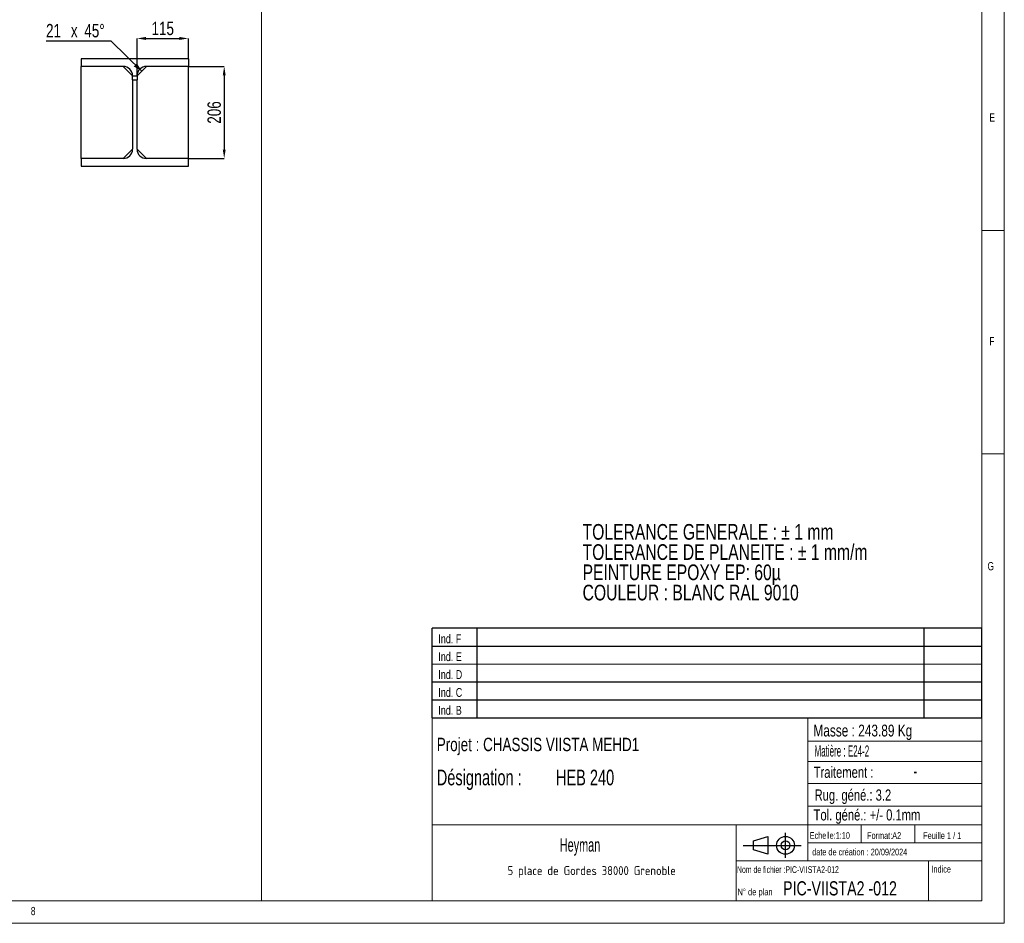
# Model space of a CAD drawing. Header units: millimetres. Extents: x 5 to 589, y 5 to 415.
# Tile 4 of 7: x 369 to 589, y 5 to 207. Entities that reach past the tile are written whole.
import ezdxf

# ---------------------------------------------------------------- set-up
doc = ezdxf.new("R2010")
doc.units = ezdxf.units.MM
doc.header["$PDSIZE"] = -1
doc.layers.add('COTES', color=1, linetype='Continuous')
doc.layers.add('NOTES', color=6, linetype='Continuous')
doc.layers.add('TRAIT-FORT', color=4, linetype='Continuous', lineweight=25)
doc.styles.add('SLDTEXTSTYLE0', font='TXT', dxfattribs={"width": 0.75})
doc.styles.add('SLDTEXTSTYLE1', font='TXT', dxfattribs={"width": 0.605})
doc.styles.add('SLDTEXTSTYLE2', font='TXT', dxfattribs={"width": 0.617423})
doc.styles.add('SLDTEXTSTYLE3', font='TXT', dxfattribs={"width": 0.7})
doc.styles.add('SLDTEXTSTYLE4', font='TXT', dxfattribs={"width": 0.535475})
doc.styles.add('SLDTEXTSTYLE5', font='ISOCP3', dxfattribs={"width": 0.96})
doc.styles.add('SLDTEXTSTYLE6', font='TXT', dxfattribs={"width": 0.692308})
doc.styles.add('SLDTEXTSTYLE7', font='TXT', dxfattribs={"width": 0.695728})
doc.dimstyles.new('SLDDIMSTYLE0', dxfattribs={"dimtxt": 3, "dimasz": 2, "dimexe": 0, "dimexo": 0.0625, "dimgap": 0.75, "dimtad": 1, "dimdec": 0, "dimlfac": 10, "dimrnd": 1e-09, "dimzin": 12, "dimdsep": 46, "dimtxsty": 'SLDTEXTSTYLE0', "dimsah": 1, "dimcen": 0.09, "dimadec": 0, "dimazin": 3, "dimtfac": 1, "dimtdec": 0, "dimtofl": 0, "dimtmove": 0, "dimatfit": 3, "dimfxl": 1, "dimfrac": 2, "dimtolj": 1, "dimtzin": 12, "dimarcsym": 0})
doc.dimstyles.new('SLDDIMSTYLE1', dxfattribs={"dimtxt": 3, "dimasz": 2, "dimexe": 0, "dimexo": 0.0625, "dimgap": 0.75, "dimtad": 1, "dimdec": 0, "dimlfac": 10, "dimrnd": 1e-09, "dimzin": 12, "dimdsep": 46, "dimtxsty": 'SLDTEXTSTYLE0', "dimsah": 1, "dimcen": 0.09, "dimadec": 0, "dimazin": 3, "dimtfac": 1, "dimtdec": 0, "dimtmove": 0, "dimatfit": 0, "dimfxl": 1, "dimfrac": 2, "dimtolj": 1, "dimtzin": 12, "dimarcsym": 0})

# ---------------------------------------------------------------- blocks, each defined once
blk = doc.blocks.new('Bloc12')
for p, q in [((2.32, 3.8), (5.55, 4.8)), ((5.55, 4.8), (5.55, 0.8)), ((9.48, 0), (9.48, 5.6)), ((0, 2.8), (12.98, 2.8)), ((2.32, 1.8), (2.32, 3.8)), ((5.55, 0.8), (2.32, 1.8))]:
    blk.add_line(p, q)
for radius in [2, 1]:
    blk.add_circle((9.48, 2.8), radius)
blk = doc.blocks.new('Bloc11')
for p, q in [((123, 20), (0, 20)), ((0, 0), (0, 20)), ((10, 20), (10, 0)), ((110, 20), (110, 0)), ((123, 0), (123, 20)), ((0, 16), (123, 16)), ((0, 8), (123, 8)), ((0, 4), (123, 4)), ((0, 0), (123, 0))]:
    blk.add_line(p, q)
at = {"color": 7, "linetype": 'Continuous', "lineweight": 18}
blk.add_line((0, 12), (123, 12), dxfattribs=at)
at = {"color": 7}
for tag in ['AUTOATTR0', 'AUTOATTR1', 'AUTOATTR2', 'AUTOATTR3', 'AUTOATTR4', 'AUTOATTR5', 'AUTOATTR6', 'AUTOATTR7', 'AUTOATTR8', 'AUTOATTR9']:
    blk.add_attdef(tag, (0, 0), '', height=1, dxfattribs=at)
at = {"layer": 'NOTES', "color": 211, "char_height": 2, "attachment_point": 1, "style": 'SLDTEXTSTYLE0'}
for s, insert in [('Ind. F', (1.36, 18.66)), ('Ind. E', (1.36, 14.66)), ('Ind. D', (1.36, 10.66)), ('Ind. C', (1.36, 6.66)), ('Ind. B', (1.36, 2.66))]:
    blk.add_mtext(s, dxfattribs=dict(at, insert=insert))
blk = doc.blocks.new('SW_NOTE_1')
at = {"layer": 'NOTES', "color": 0, "char_height": 3.5, "attachment_point": 1, "style": 'SLDTEXTSTYLE0'}
for s, insert in [('TOLERANCE GENERALE : ± 1 mm', (0, 4.51)), ('TOLERANCE DE PLANEITE : ± 1 mm/m', (0, -0.01)), ('PEINTURE EPOXY EP: 60µ', (0, -4.54)), ('COULEUR : BLANC RAL 9010', (0, -9.07))]:
    blk.add_mtext(s, dxfattribs=dict(at, insert=insert))
blk = doc.blocks.new('SW_NOTE_2')
at = {"layer": 'NOTES', "color": 0, "insert": (20.94, 2.58), "char_height": 2, "attachment_point": 2, "style": 'SLDTEXTSTYLE5'}
blk.add_mtext('5 place de Gordes 38000 Grenoble', dxfattribs=at)
blk = doc.blocks.new('SW_NOTE_3')
at = {"layer": 'NOTES', "color": 0, "char_height": 3.5, "attachment_point": 1, "style": 'SLDTEXTSTYLE7'}
for s, insert in [('Désignation :', (0, 4.51)), ('HEB 240', (26.67, 4.51))]:
    blk.add_mtext(s, dxfattribs=dict(at, insert=insert))
blk = doc.blocks.new('_D_55')
at = {"layer": 'COTES', "color": 0, "lineweight": -2, "transparency": 16777216}
for p, q in [((406.49, 196.69), (414.44, 196.69)), ((414.44, 194.69), (414.44, 178.09)), ((406.49, 176.09), (414.44, 176.09))]:
    blk.add_line(p, q, dxfattribs=at)
at = {"layer": 'COTES', "color": 0, "transparency": 16777216}
for points in [[(414.11, 194.69), (414.77, 194.69), (414.44, 196.69)], [(414.11, 178.09), (414.77, 178.09), (414.44, 176.09)]]:
    blk.add_solid(points, dxfattribs=at)
at = {"layer": 'Defpoints', "color": 0, "transparency": 16777216}
for p in [(406.43, 196.69), (406.43, 176.09), (414.44, 176.09)]:
    blk.add_point(p, dxfattribs=at)
at = {"layer": 'COTES', "color": 0, "transparency": 16777216, "insert": (410.69, 186.39), "char_height": 3, "attachment_point": 2, "rotation": 90, "style": 'SLDTEXTSTYLE0'}
blk.add_mtext('\\A1;206', dxfattribs=at)
blk = doc.blocks.new('_D_56')
at = {"layer": 'COTES', "color": 0, "lineweight": -2, "transparency": 16777216}
for p, q in [((394.93, 194.65), (394.93, 202.95)), ((396.93, 202.95), (404.43, 202.95)), ((406.43, 198.45), (406.43, 202.95))]:
    blk.add_line(p, q, dxfattribs=at)
at = {"layer": 'COTES', "color": 0, "transparency": 16777216}
for points in [[(396.93, 203.28), (396.93, 202.62), (394.93, 202.95)], [(404.43, 203.28), (404.43, 202.62), (406.43, 202.95)]]:
    blk.add_solid(points, dxfattribs=at)
at = {"layer": 'Defpoints', "color": 0, "transparency": 16777216}
for p in [(406.43, 202.95), (406.43, 198.39), (394.93, 194.59)]:
    blk.add_point(p, dxfattribs=at)
at = {"layer": 'COTES', "color": 0, "transparency": 16777216, "insert": (400.68, 206.7), "char_height": 3, "attachment_point": 2, "style": 'SLDTEXTSTYLE0'}
blk.add_mtext('\\A1;115', dxfattribs=at)
blk = doc.blocks.new('SW_CHAMFER_DIMENSION_2')
at = {"layer": 'COTES', "color": 0}
for p, q in [((14.6, 0), (0, 0)), ((21.41, -6.69), (14.6, 0))]:
    blk.add_line(p, q, dxfattribs=at)
blk.add_solid([(21.41, -6.69), (20.33, -4.93), (19.63, -5.65)], dxfattribs=at)
at = {"layer": 'COTES', "color": 0, "char_height": 3, "attachment_point": 1, "style": 'SLDTEXTSTYLE0'}
for s, insert in [('21', (0, 3.87)), ('x', (5.56, 3.87)), ('45°', (8.57, 3.87))]:
    blk.add_mtext(s, dxfattribs=dict(at, insert=insert))

msp = doc.modelspace()

# ---------------------------------------------------------------- linework, layer by layer
at = {"lineweight": 18}
for p, q in [((589, 5), (589, 415)), ((584, 10), (584, 410)), ((422.77, 232.99), (422.77, 10)), ((584, 160), (589, 160)), ((589, 110), (584, 110)), ((461, 51), (461, 10)), ((584, 51), (461, 51)), ((545, 51), (545, 19)), ((584, 51), (584, 10)), ((545, 45.76), (584, 45.76)), ((545, 41.18), (584, 41.18)), ((545, 36.24), (584, 36.24)), ((545, 31.18), (584, 31.18)), ((461, 27), (584, 27)), ((529, 27), (529, 10)), ((557, 27), (557, 23)), ((569, 27), (569, 23)), ((545, 23), (584, 23)), ((529, 19), (584, 19)), ((572, 19), (572, 10)), ((422.77, 10), (10, 10)), ((10, 10), (584, 10)), ((461, 10), (584, 10)), ((5, 5), (589, 5))]:
    msp.add_line(p, q, dxfattribs=at)
at = {"layer": 'TRAIT-FORT', "lineweight": 25}
for p, q in [((382.43, 198.39), (382.43, 196.69)), ((406.43, 198.39), (382.43, 198.39)), ((406.43, 198.39), (406.43, 196.69)), ((391.83, 196.69), (382.43, 196.69)), ((382.43, 176.09), (382.43, 196.69)), ((391.83, 196.69), (393.93, 194.59)), ((397.03, 196.69), (394.93, 194.59)), ((406.43, 196.69), (397.03, 196.69)), ((406.43, 176.09), (406.43, 196.69)), ((393.93, 194.59), (394.93, 194.59)), ((393.93, 193.69), (393.93, 194.59)), ((394.93, 194.59), (394.93, 193.69)), ((393.93, 193.69), (394.93, 193.69)), ((393.93, 193.69), (393.93, 178.19)), ((394.93, 178.19), (394.93, 193.69)), ((393.93, 178.19), (391.83, 176.09)), ((394.93, 178.19), (397.03, 176.09)), ((382.43, 176.09), (382.43, 174.39)), ((391.83, 176.09), (382.43, 176.09)), ((382.43, 174.39), (406.43, 174.39)), ((406.43, 176.09), (397.03, 176.09)), ((406.43, 174.39), (406.43, 176.09))]:
    msp.add_line(p, q, dxfattribs=at)
for centre, start, end in [((391.83, 194.59), 360, 90), ((397.03, 194.59), 90, 180), ((391.83, 178.19), 270, 0), ((397.03, 178.19), 180, 270)]:
    msp.add_arc(centre, 2.1, start, end, dxfattribs=at)

# ---------------------------------------------------------------- block references
for name, p in [('Bloc11', (460.99, 50.99)), ('Bloc11', (460.99, 50.99)), ('Bloc12', (530.56, 19.63)), ('Bloc12', (530.56, 19.63))]:
    msp.add_blockref(name, p)
at = {"layer": 'COTES'}
msp.add_blockref('SW_CHAMFER_DIMENSION_2', (374.57, 202.33), dxfattribs=at)
at = {"layer": 'NOTES'}
for name, p in [('SW_NOTE_1', (494.63, 89.81)), ('SW_NOTE_3', (462, 34.86)), ('SW_NOTE_2', (475.74, 15.21))]:
    msp.add_blockref(name, p, dxfattribs=at)

# ---------------------------------------------------------------- texts
for s, insert, char_height, attachment_point, style in [('E', (585.67, 186.17), 1.85, 1, 'SLDTEXTSTYLE0'), ('F', (585.67, 136.17), 1.85, 1, 'SLDTEXTSTYLE0'), ('G', (585.25, 85.82), 1.85, 1, 'SLDTEXTSTYLE0'), ('Masse : 243.89 Kg', (546.28, 49.44), 2.6458, 1, 'SLDTEXTSTYLE0'), ('Projet : CHASSIS VIISTA MEHD1', (462, 46.51), 3, 1, 'SLDTEXTSTYLE0'), ('Matière : E24-2', (546.53, 44.8), 2.5, 1, 'SLDTEXTSTYLE4'), ('Traitement :', (546.34, 40.05), 2.5, 1, 'SLDTEXTSTYLE0'), ('-', (569.1, 40.59), 3, 2, 'SLDTEXTSTYLE1'), ('Rug. géné.: 3.2', (546.55, 34.94), 2.5, 1, 'SLDTEXTSTYLE0'), ('Tol. géné.: +/- 0.1mm', (546.32, 30.5), 2.5, 1, 'SLDTEXTSTYLE0'), ('Echelle:1:10', (545.45, 25.4), 1.5, 1, 'SLDTEXTSTYLE0'), ('Format:A2', (558.29, 25.38), 1.5, 1, 'SLDTEXTSTYLE0'), ('Feuille 1 / 1', (570.81, 25.38), 1.5, 1, 'SLDTEXTSTYLE6'), ('Heyman', (494.06, 24.03), 3, 2, 'SLDTEXTSTYLE1'), ('date de création : 20/09/2024', (546.01, 21.69), 1.5, 1, 'SLDTEXTSTYLE0'), ('Nom de fichier :PIC-VIISTA2-012', (529.18, 17.77), 1.5, 1, 'SLDTEXTSTYLE2'), ('Indice', (572.69, 17.86), 1.5, 1, 'SLDTEXTSTYLE0'), ('PIC-VIISTA2 -012', (539.49, 14.41), 3.175, 1, 'SLDTEXTSTYLE0'), ('N° de plan', (529.3, 12.77), 1.5, 1, 'SLDTEXTSTYLE3'), ('8', (371.17, 8.67), 1.85, 1, 'SLDTEXTSTYLE0')]:
    msp.add_mtext(s, dxfattribs=dict(at, insert=insert, char_height=char_height, attachment_point=attachment_point, style=style))

# ---------------------------------------------------------------- dimensions: what is measured, and where the dimension line sits
at = {"layer": 'COTES'}
for base, p1, p2, angle, dimstyle, picture, middle in [((406.43, 202.95), (394.93, 194.59), (406.43, 198.39), 0, 'SLDDIMSTYLE1', '_D_56', (400.68, 202.95)), ((414.44, 176.09), (406.43, 196.69), (406.43, 176.09), 90, 'SLDDIMSTYLE0', '_D_55', (414.44, 186.39))]:
    dim = msp.add_linear_dim(base=base, p1=p1, p2=p2, angle=angle, dimstyle=dimstyle, dxfattribs=at)
    dim.commit()
    dim.dimension.update_dxf_attribs({"geometry": picture, "text_midpoint": middle, "dimtype": 160})

doc.saveas('drawing.dxf')
